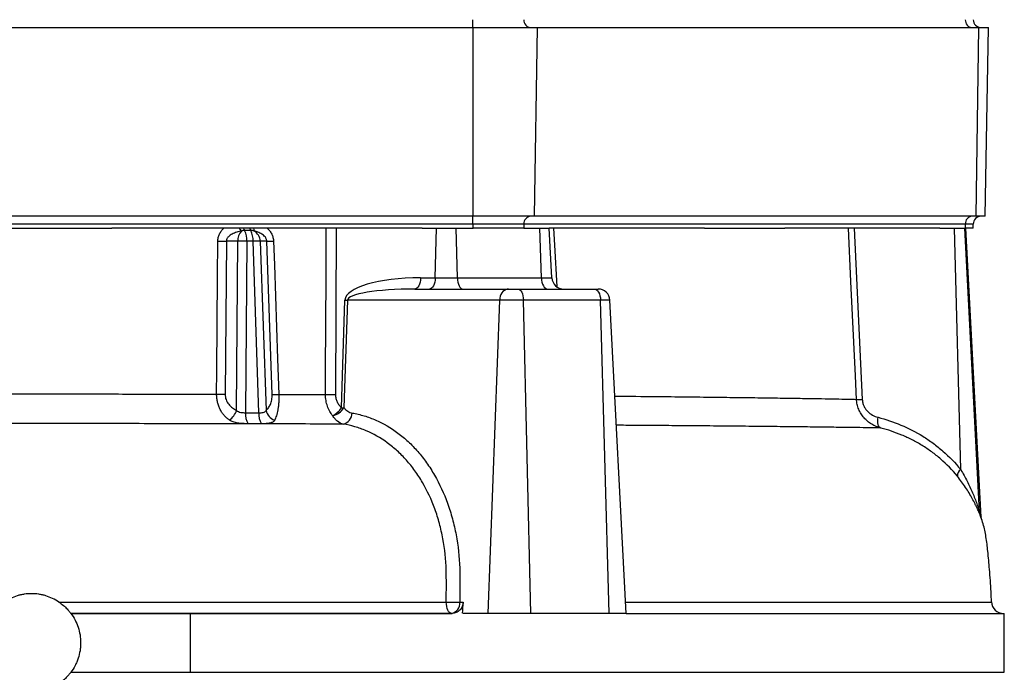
# Model space of a CAD drawing. Header units: millimetres. Extents: x 2439 to 3497, y 1333 to 4508.
# Tile 5 of 8: x 2996 to 3497, y 1818 to 2150. Entities that reach past the tile are written whole.
import ezdxf

# ---------------------------------------------------------------- set-up
doc = ezdxf.new("R2010")
doc.units = ezdxf.units.MM
doc.header["$LTSCALE"] = 2

msp = doc.modelspace()

# ---------------------------------------------------------------- linework, layer by layer
at = {"color": 7, "linetype": 'Continuous', "lineweight": 25}
for p, q in [((3226.82, 2146.33), (3226.82, 2150.33)), ((2777.64, 2146.33), (3226.82, 2146.33)), ((3226.82, 2146.33), (3226.82, 2050.33)), ((3226.82, 2146.33), (3259.54, 2146.33)), ((3259.54, 2146.33), (3258.08, 2050.33)), ((3259.54, 2146.33), (3484.12, 2146.33)), ((3484.12, 2146.33), (3482.67, 2050.33)), ((3484.12, 2146.33), (3489.19, 2146.33)), ((3487.51, 2050.33), (3489.19, 2146.33)), ((3226.82, 2050.33), (2777.64, 2050.33)), ((3258.08, 2050.33), (3226.82, 2050.33)), ((3226.82, 2046.33), (3226.82, 2050.33)), ((3482.67, 2050.33), (3258.08, 2050.33)), ((3487.51, 2050.33), (3482.67, 2050.33)), ((3226.82, 2046.33), (2777.64, 2046.33)), ((2961.28, 2044.33), (3043.17, 2044.33)), ((3201, 2044.33), (3043.17, 2044.33)), ((3157.33, 2044.33), (3156.93, 1959.64)), ((3201, 2044.33), (3208.36, 2044.33)), ((3207.7, 2019.02), (3208.36, 2044.33)), ((3208.36, 2044.33), (3218.36, 2044.33)), ((3218.96, 2019.02), (3218.36, 2044.33)), ((3218.36, 2044.33), (3226.98, 2044.33)), ((3252.8, 2046.33), (3226.82, 2046.33)), ((3226.82, 2046.33), (3226.82, 2044.33)), ((3252.72, 2044.33), (3226.98, 2044.33)), ((3252.72, 2044.33), (3260.93, 2044.33)), ((3252.8, 2046.33), (3252.8, 2044.33)), ((3477.39, 2046.33), (3252.8, 2046.33)), ((3261.65, 2019.02), (3260.93, 2044.33)), ((3260.93, 2044.33), (3265.71, 2044.33)), ((3344.62, 2044.33), (3265.71, 2044.33)), ((3267.03, 2019.02), (3265.71, 2044.33)), ((3344.62, 2044.33), (3385.56, 2044.33)), ((3464.48, 2044.33), (3385.56, 2044.33)), ((3420.81, 2044.33), (3424.97, 1957.18)), ((3464.48, 2044.33), (3471.84, 2044.33)), ((3475.06, 1921.44), (3471.84, 2044.33)), ((3471.84, 2044.33), (3477.06, 2044.33)), ((3484.62, 1900.02), (3477.06, 2044.33)), ((3477.06, 2044.33), (3477.47, 2044.33)), ((3477.39, 2046.33), (3477.39, 2044.33)), ((3481.41, 2044.33), (3477.47, 2044.33)), ((3485.4, 1897.32), (3477.7, 2044.33)), ((3481.41, 2044.33), (3481.41, 2046.33)), ((3101.4, 2037.65), (3100.75, 1959.8)), ((3107.22, 2037.65), (3101.4, 2037.65)), ((3106.58, 1951.6), (3107.22, 2037.65)), ((3111.77, 2037.65), (3111.12, 1950.4)), ((3114.94, 2037.65), (3111.77, 2037.65)), ((3117.95, 1950.38), (3114.94, 2037.65)), ((3118.57, 2037.65), (3121.55, 1951.54)), ((3121.93, 2037.65), (3118.57, 2037.65)), ((3124.67, 1959.71), (3121.93, 2037.65)), ((3200.21, 2019.02), (3207.7, 2019.02)), ((3207.7, 2019.02), (3218.96, 2019.02)), ((3218.96, 2019.02), (3261.65, 2019.02)), ((3261.65, 2019.02), (3267.03, 2019.02)), ((3197.22, 2013.33), (3244.7, 2013.33)), ((3244.7, 2013.33), (3249.74, 2013.33)), ((3249.74, 2013.33), (3288.55, 2013.33)), ((3288.55, 2013.33), (3290.55, 2013.33)), ((3159.98, 1952.9), (3161.74, 2007.65)), ((3162.98, 2007.65), (3161.22, 1952.9)), ((3240.46, 2007.65), (3162.98, 2007.65)), ((3234.56, 1848.33), (3240.46, 2007.65)), ((3252.51, 2007.65), (3240.46, 2007.65)), ((3256.38, 1848.33), (3252.51, 2007.65)), ((3291.76, 2007.65), (3252.51, 2007.65)), ((3296.24, 1848.33), (3291.76, 2007.65)), ((3304.89, 1848.33), (3296.54, 2007.65)), ((3220.17, 1854.02), (3221.9, 1854.02)), ((3022.23, 1848.33), (3082.91, 1848.33)), ((3082.91, 1848.33), (3082.91, 1818.33)), ((3082.91, 1848.33), (3216.29, 1848.33)), ((3234.56, 1848.33), (3221.62, 1848.33)), ((3256.38, 1848.33), (3234.56, 1848.33)), ((3296.24, 1848.33), (3256.38, 1848.33)), ((3304.89, 1848.33), (3296.24, 1848.33)), ((3304.89, 1848.33), (3497.23, 1848.33)), ((3497.23, 1818.33), (3497.23, 1848.33)), ((3022.23, 1818.33), (3082.91, 1818.33)), ((3082.91, 1818.33), (3497.23, 1818.33))]:
    msp.add_line(p, q, dxfattribs=at)
at = {"color": 8, "linetype": 'Continuous', "lineweight": 25}
for p, q in [((3481.41, 2046.33), (3477.39, 2046.33)), ((3296.54, 2007.65), (3291.76, 2007.65)), ((3484.62, 1900.02), (3485.4, 1897.32)), ((3485.25, 1897.29), (3484.94, 1898.35))]:
    msp.add_line(p, q, dxfattribs=at)
at = {"color": 7, "linetype": 'Continuous', "lineweight": 25, "flags": 128}
for points in [[(3151.83, 1959.64), (3151.88, 1971.62), (3152.09, 2019.54), (3152.2, 2044.33)], [(3422.05, 1957.18), (3421.48, 1969.16), (3419.19, 2017.08), (3417.89, 2044.33)], [(3096.43, 1959.8), (3096.53, 1971.78), (3096.91, 2019.71), (3097.06, 2037.65)], [(3125.37, 2037.65), (3125.79, 2025.67), (3127.46, 1977.74), (3128.08, 1959.71)], [(3200.21, 2019.02), (3200.13, 2017.9), (3199.94, 2016.82), (3199.66, 2015.84), (3199.28, 2014.98), (3198.83, 2014.28), (3198.33, 2013.76), (3197.78, 2013.44), (3197.22, 2013.33)], [(3207.7, 2019.02), (3207.62, 2017.9), (3207.43, 2016.82), (3207.14, 2015.84), (3206.77, 2014.98), (3206.32, 2014.28), (3205.82, 2013.76), (3205.27, 2013.44), (3204.7, 2013.33)], [(3218.96, 2019.02), (3219.04, 2017.9), (3219.21, 2016.82), (3219.47, 2015.84), (3219.81, 2014.98), (3220.22, 2014.28), (3220.68, 2013.76), (3221.17, 2013.44), (3221.69, 2013.33)], [(3261.65, 2019.02), (3261.74, 2017.9), (3261.95, 2016.82), (3262.26, 2015.84), (3262.67, 2014.98), (3263.15, 2014.28), (3263.7, 2013.76), (3264.3, 2013.44), (3264.91, 2013.33)], [(3249.74, 2013.33), (3250.26, 2013.23), (3250.77, 2012.91), (3251.24, 2012.39), (3251.65, 2011.69), (3252, 2010.83), (3252.26, 2009.85), (3252.44, 2008.77), (3252.51, 2007.65)], [(3288.55, 2013.33), (3289.16, 2013.23), (3289.74, 2012.91), (3290.29, 2012.39), (3290.77, 2011.69), (3291.17, 2010.83), (3291.47, 2009.85), (3291.67, 2008.77), (3291.76, 2007.65)], [(3434.33, 1942.61), (3433.9, 1942.85), (3433.53, 1943.25), (3433.22, 1943.8), (3433, 1944.48), (3432.85, 1945.27), (3432.8, 1946.15), (3432.84, 1947.09), (3432.96, 1948.06)], [(3215.93, 1848.33), (3215.42, 1848.44), (3214.93, 1848.76), (3214.47, 1849.29), (3214.07, 1850), (3213.74, 1850.86), (3213.48, 1851.85), (3213.31, 1852.93), (3213.24, 1854.06)]]:
    msp.add_lwpolyline(points, dxfattribs=at)
at = {"color": 8, "linetype": 'Continuous', "lineweight": 25, "flags": 128}
msp.add_lwpolyline([(3267.92, 2044.33), (3268.37, 2035.67), (3269.47, 2014.59)], dxfattribs=at)
at = {"color": 7, "linetype": 'Continuous', "lineweight": 25}
for centre, radius, start, end in [((3256.55, 2150.08), 3.76, 176.1887, 265.5981), ((3481.14, 2150.08), 3.76, 176.1887, 265.5981), ((3485.41, 2150.33), 4, 180, 270), ((3256.55, 2046.58), 3.76, 94.4019, 183.8113), ((3481.14, 2046.58), 3.76, 94.4019, 183.8113), ((3485.41, 2046.33), 4, 90, 180), ((3112.77, 2046.86), 5.51, 207.2506, 226.9842), ((3113.46, 2045.14), 3.48, 193.33, 216.1183), ((3116.57, 2045.16), 3.44, 193.8911, 217.0513), ((3118.21, 2043.98), 2.97, 173.0859, 202.7803), ((3114.64, 2037.98), 7.43, 139.295, 182.578), ((3101.36, 2038.36), 10.43, 356.1041, 26.9558), ((3104.53, 2038.36), 10.43, 356.1041, 26.9558), ((3112.53, 2037.55), 6.04, 0.9288, 60.8757), ((3099.23, 2137.7), 100.07, 268.7562, 271.2438), ((3109.49, 1938.2), 99.48, 88.6905, 91.3095), ((3116.76, 1975.17), 62.5, 88.3322, 91.6678), ((3123.65, 2099.15), 61.52, 268.399, 271.601), ((3273.02, 2019.33), 6, 183, 270), ((3245.69, 2008.18), 5.25, 100.8295, 185.7883), ((3290.55, 2007.33), 6, 3, 90), ((3162.36, 2078.68), 71.04, 269.4996, 270.5004), ((3098.59, 2059.91), 100.13, 268.7632, 271.2368), ((3126.38, 2021.11), 61.42, 268.4061, 271.5939), ((3154.38, 2056.83), 97.23, 268.4962, 271.5038), ((3423.51, 1986.14), 28.99, 267.1182, 272.8818), ((3097.59, 1954.5), 9.45, 304.1092, 342.085), ((3119.6, 1949.42), 8.54, 173.4077, 212.8993), ((3126.42, 1949.38), 8.53, 173.254, 212.78), ((3128.46, 1953.26), 7.12, 194.0132, 248.8302), ((3152.98, 1958.5), 9.97, 284.6728, 325.8038), ((3149.8, 1959.68), 12.23, 297.7816, 326.331), ((3160.6, 2023.94), 71.04, 269.4996, 270.5004), ((3159.47, 1950.36), 5.92, 283.5088, 358.7988), ((3477.51, 1918.06), 4.17, 125.8877, 179.8679), ((3490.55, 1900.3), 5.94, 182.7012, 199.1598), ((3217.21, 1941.2), 87.23, 267.3961, 271.9464), ((3214.95, 1853.49), 5.25, 280.8295, 5.7883), ((3496.75, 1854.33), 6, 181.9142, 269.9992)]:
    msp.add_arc(centre, radius, start, end, dxfattribs=at)
for centre, major_axis, ratio, start_param, end_param in [((3201.93, 2007.02), (40.19, -0.56), 0.298259, 1.61774, 3.136177), ((3198.93, 2007.33), (35.95, -0.29), 0.166691, 1.619974, 3.13841), ((2987.23, 4797.25), (361.12, 9731.37), 0.037007, 4.40589, 4.406503)]:
    msp.add_ellipse(centre, major_axis=major_axis, ratio=ratio, start_param=start_param, end_param=end_param, dxfattribs=at)
for points, knots in [([(3097.06, 2037.65), (3097.06, 2038.29), (3097.14, 2038.91), (3097.43, 2040.14), (3097.64, 2040.74), (3098.18, 2041.87), (3098.5, 2042.41), (3099.23, 2043.42), (3099.64, 2043.9), (3100.08, 2044.33)], [0, 0, 0, 0, 0.25, 0.25, 0.5, 0.5, 0.75, 0.75, 1, 1, 1, 1]), ([(3122.22, 2044.33), (3122.66, 2043.9), (3123.08, 2043.42), (3123.83, 2042.41), (3124.16, 2041.87), (3124.72, 2040.74), (3124.94, 2040.14), (3125.26, 2038.91), (3125.35, 2038.29), (3125.37, 2037.65)], [0, 0, 0, 0, 0.25, 0.25, 0.5, 0.5, 0.75, 0.75, 1, 1, 1, 1]), ([(3109.01, 2042.83), (3108.2, 2042.67), (3107.41, 2042.47), (3105.86, 2041.97), (3105.09, 2041.66), (3104.01, 2041.09), (3103.66, 2040.88), (3102.99, 2040.41), (3102.67, 2040.14), (3102.25, 2039.7), (3102.12, 2039.55), (3101.88, 2039.21), (3101.77, 2039.03), (3101.5, 2038.47), (3101.4, 2038.06), (3101.4, 2037.65)], [0, 0, 0, 0, 0.25, 0.25, 0.5, 0.5, 0.625, 0.625, 0.75, 0.75, 0.8125, 0.8125, 0.875, 0.875, 1, 1, 1, 1]), ([(3113.83, 2043.09), (3113.3, 2043.09), (3112.77, 2043.09), (3112.24, 2043.09), (3111.71, 2043.09), (3111.18, 2043.09), (3110.66, 2043.09)], [0, 0, 0, 0, 0.000820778, 0.000820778, 0.000820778, 0.001641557, 0.001641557, 0.001641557, 0.001641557]), ([(3121.93, 2037.65), (3121.93, 2037.86), (3121.9, 2038.06), (3121.81, 2038.46), (3121.75, 2038.66), (3121.59, 2039.03), (3121.49, 2039.21), (3121.28, 2039.54), (3121.17, 2039.7), (3120.81, 2040.14), (3120.54, 2040.41), (3119.97, 2040.88), (3119.67, 2041.09), (3118.76, 2041.66), (3118.12, 2041.97), (3116.81, 2042.47), (3116.15, 2042.67), (3115.47, 2042.83)], [0, 0, 0, 0, 0.0625, 0.0625, 0.125, 0.125, 0.1875, 0.1875, 0.25, 0.25, 0.375, 0.375, 0.5, 0.5, 0.75, 0.75, 1, 1, 1, 1]), ([(2852.62, 1960.42), (2871.86, 1960.39), (2891.6, 1960.34), (2916.89, 1960.28), (2921.98, 1960.27), (2929.67, 1960.24), (2932.24, 1960.24), (2937.37, 1960.22), (2939.94, 1960.22), (2952.79, 1960.18), (2963.06, 1960.15), (2993.88, 1960.06), (3014.44, 1960), (3045.26, 1959.92), (3055.54, 1959.9), (3070.95, 1959.86), (3076.1, 1959.85), (3086.31, 1959.83), (3091.39, 1959.81), (3096.43, 1959.8)], [0, 0, 0, 0, 0.25, 0.25, 0.3125, 0.3125, 0.34375, 0.34375, 0.375, 0.375, 0.5, 0.5, 0.75, 0.75, 0.875, 0.875, 0.9375, 0.9375, 1, 1, 1, 1]), ([(3102.89, 1946.68), (3102.43, 1946.99), (3101.99, 1947.33), (3101.13, 1948.07), (3100.72, 1948.48), (3099.94, 1949.36), (3099.57, 1949.84), (3098.88, 1950.85), (3098.56, 1951.39), (3097.98, 1952.52), (3097.72, 1953.11), (3097.26, 1954.35), (3097.06, 1955), (3096.75, 1956.32), (3096.63, 1957), (3096.47, 1958.38), (3096.43, 1959.09), (3096.43, 1959.8)], [0, 0, 0, 0, 0.125, 0.125, 0.25, 0.25, 0.375, 0.375, 0.5, 0.5, 0.625, 0.625, 0.75, 0.75, 0.875, 0.875, 1, 1, 1, 1]), ([(3100.75, 1959.8), (3100.75, 1959.32), (3100.79, 1958.84), (3100.95, 1957.92), (3101.07, 1957.47), (3101.39, 1956.6), (3101.59, 1956.18), (3102.04, 1955.4), (3102.29, 1955.03), (3102.84, 1954.33), (3103.14, 1954.01), (3103.76, 1953.41), (3104.09, 1953.13), (3105.1, 1952.37), (3105.82, 1951.95), (3106.58, 1951.6)], [0, 0, 0, 0, 0.125, 0.125, 0.25, 0.25, 0.375, 0.375, 0.5, 0.5, 0.625, 0.625, 0.75, 0.75, 1, 1, 1, 1]), ([(3121.55, 1951.54), (3121.98, 1951.88), (3122.39, 1952.31), (3123.14, 1953.33), (3123.48, 1953.92), (3123.93, 1954.96), (3124.06, 1955.33), (3124.29, 1956.11), (3124.39, 1956.52), (3124.55, 1957.39), (3124.61, 1957.85), (3124.68, 1958.77), (3124.68, 1959.23), (3124.67, 1959.71)], [0, 0, 0, 0, 0.25, 0.25, 0.5, 0.5, 0.625, 0.625, 0.75, 0.75, 0.875, 0.875, 1, 1, 1, 1]), ([(3128.08, 1959.71), (3128.12, 1958.29), (3128.09, 1956.91), (3127.96, 1954.9), (3127.9, 1954.26), (3127.75, 1953.03), (3127.66, 1952.43), (3127.36, 1950.73), (3127.12, 1949.73), (3126.69, 1948.41), (3126.54, 1948.01), (3126.22, 1947.26), (3126.06, 1946.92), (3125.89, 1946.62)], [0, 0, 0, 0, 0.25, 0.25, 0.375, 0.375, 0.5, 0.5, 0.75, 0.75, 0.875, 0.875, 1, 1, 1, 1]), ([(3155.5, 1948.86), (3154.94, 1949.54), (3154.43, 1950.28), (3153.53, 1951.89), (3153.14, 1952.78), (3152.5, 1954.61), (3152.26, 1955.57), (3152.01, 1957.07), (3151.94, 1957.58), (3151.85, 1958.6), (3151.83, 1959.12), (3151.83, 1959.64)], [0, 0, 0, 0, 0.25, 0.25, 0.5, 0.5, 0.75, 0.75, 0.875, 0.875, 1, 1, 1, 1]), ([(3156.93, 1959.64), (3156.93, 1959.31), (3156.95, 1958.97), (3157.02, 1958.31), (3157.08, 1957.98), (3157.29, 1957.03), (3157.5, 1956.42), (3158.04, 1955.28), (3158.38, 1954.73), (3159.12, 1953.75), (3159.53, 1953.31), (3159.98, 1952.9)], [0, 0, 0, 0, 0.125, 0.125, 0.25, 0.25, 0.5, 0.5, 0.75, 0.75, 1, 1, 1, 1]), ([(3434.33, 1942.61), (3433.53, 1942.82), (3432.74, 1943.09), (3431.21, 1943.75), (3430.46, 1944.14), (3429.03, 1945.01), (3428.34, 1945.5), (3427.05, 1946.59), (3426.44, 1947.18), (3425.33, 1948.45), (3424.82, 1949.14), (3423.91, 1950.59), (3423.51, 1951.36), (3422.86, 1952.94), (3422.59, 1953.77), (3422.21, 1955.46), (3422.09, 1956.31), (3422.05, 1957.18)], [0, 0, 0, 0, 0.125, 0.125, 0.25, 0.25, 0.375, 0.375, 0.5, 0.5, 0.625, 0.625, 0.75, 0.75, 0.875, 0.875, 1, 1, 1, 1]), ([(3424.97, 1957.18), (3424.99, 1956.6), (3425.08, 1956.03), (3425.35, 1954.92), (3425.54, 1954.37), (3426.01, 1953.35), (3426.29, 1952.86), (3426.92, 1951.94), (3427.27, 1951.52), (3428.39, 1950.35), (3429.25, 1949.7), (3431.04, 1948.69), (3431.98, 1948.32), (3432.96, 1948.06)], [0, 0, 0, 0, 0.125, 0.125, 0.25, 0.25, 0.375, 0.375, 0.5, 0.5, 0.75, 0.75, 1, 1, 1, 1]), ([(3106.58, 1951.6), (3106.86, 1951.33), (3107.18, 1951.11), (3107.88, 1950.78), (3108.26, 1950.66), (3109.07, 1950.5), (3109.49, 1950.45), (3110.31, 1950.4), (3110.72, 1950.39), (3111.12, 1950.4)], [0, 0, 0, 0, 0.25, 0.25, 0.5, 0.5, 0.75, 0.75, 1, 1, 1, 1]), ([(3117.95, 1950.38), (3118.35, 1950.37), (3118.74, 1950.37), (3119.48, 1950.42), (3119.82, 1950.46), (3120.45, 1950.61), (3120.73, 1950.73), (3121.2, 1951.06), (3121.4, 1951.27), (3121.55, 1951.54)], [0, 0, 0, 0, 0.25, 0.25, 0.5, 0.5, 0.75, 0.75, 1, 1, 1, 1]), ([(3161.22, 1952.9), (3161.51, 1952.53), (3161.81, 1952.19), (3162.45, 1951.6), (3162.8, 1951.33), (3163.86, 1950.66), (3164.61, 1950.37), (3165.39, 1950.24)], [0, 0, 0, 0, 0.25, 0.25, 0.5, 0.5, 1, 1, 1, 1]), ([(3165.39, 1950.24), (3166.42, 1950.06), (3167.44, 1949.85), (3169.48, 1949.36), (3170.5, 1949.09), (3173.52, 1948.18), (3175.5, 1947.46), (3181.32, 1944.92), (3185.07, 1942.74), (3189.56, 1939.39), (3190.45, 1938.69), (3192.21, 1937.23), (3193.07, 1936.47), (3195.6, 1934.11), (3197.22, 1932.43), (3200.33, 1928.85), (3201.83, 1926.95), (3203.97, 1923.93), (3204.66, 1922.9), (3206.02, 1920.77), (3206.68, 1919.68), (3209.88, 1914.13), (3212.07, 1909.37), (3214.82, 1901.76), (3215.65, 1899.14), (3216.74, 1895.09), (3217.09, 1893.73), (3217.71, 1890.99), (3218, 1889.61), (3219.3, 1882.71), (3219.92, 1877.08), (3220.17, 1870.64), (3220.19, 1869.92), (3220.22, 1868.48), (3220.23, 1867.76), (3220.24, 1865.6), (3220.24, 1864.15), (3220.24, 1859.82), (3220.21, 1856.92), (3220.17, 1854.02)], [0, 0, 0, 0, 0.03125, 0.03125, 0.0625, 0.0625, 0.125, 0.125, 0.25, 0.25, 0.28125, 0.28125, 0.3125, 0.3125, 0.375, 0.375, 0.4375, 0.4375, 0.46875, 0.46875, 0.5, 0.5, 0.625, 0.625, 0.6875, 0.6875, 0.71875, 0.71875, 0.75, 0.75, 0.875, 0.875, 0.890625, 0.890625, 0.90625, 0.90625, 0.9375, 0.9375, 1, 1, 1, 1]), ([(3160.85, 1944.6), (3154.51, 1944.62), (3148.1, 1944.64), (3135.16, 1944.67), (3128.65, 1944.68), (3108.99, 1944.73), (3095.73, 1944.76), (3078.96, 1944.79), (3075.59, 1944.79), (3068.86, 1944.81), (3065.49, 1944.81), (3055.39, 1944.83), (3048.65, 1944.85), (3028.45, 1944.89), (3014.97, 1944.92), (2988.02, 1944.98), (2974.54, 1945.01), (2954.32, 1945.06), (2947.58, 1945.07), (2937.47, 1945.1), (2934.1, 1945.1), (2927.35, 1945.12), (2923.98, 1945.13), (2907.22, 1945.16), (2894.02, 1945.19), (2868.03, 1945.24), (2855.23, 1945.26), (2842.63, 1945.27)], [0, 0, 0, 0, 0.0625, 0.0625, 0.125, 0.125, 0.25, 0.25, 0.28125, 0.28125, 0.3125, 0.3125, 0.375, 0.375, 0.5, 0.5, 0.625, 0.625, 0.6875, 0.6875, 0.71875, 0.71875, 0.75, 0.75, 0.875, 0.875, 1, 1, 1, 1]), ([(3112.43, 1944.78), (3111.55, 1944.78), (3110.66, 1944.81), (3109.31, 1944.89), (3108.86, 1944.92), (3107.98, 1945.01), (3107.56, 1945.07), (3106.74, 1945.21), (3106.34, 1945.29), (3105.57, 1945.48), (3105.2, 1945.59), (3104.12, 1945.97), (3103.47, 1946.29), (3102.89, 1946.68)], [0, 0, 0, 0, 0.25, 0.25, 0.375, 0.375, 0.5, 0.5, 0.625, 0.625, 0.75, 0.75, 1, 1, 1, 1]), ([(3125.89, 1946.62), (3125.66, 1946.23), (3125.38, 1945.92), (3124.83, 1945.54), (3124.62, 1945.43), (3124.16, 1945.24), (3123.91, 1945.16), (3123.36, 1945.03), (3123.06, 1944.98), (3122.42, 1944.89), (3122.07, 1944.85), (3120.95, 1944.78), (3120.13, 1944.76), (3119.25, 1944.76)], [0, 0, 0, 0, 0.25, 0.25, 0.375, 0.375, 0.5, 0.5, 0.625, 0.625, 0.75, 0.75, 1, 1, 1, 1]), ([(3160.85, 1944.6), (3159.84, 1944.82), (3158.87, 1945.29), (3157.51, 1946.37), (3157.07, 1946.79), (3156.25, 1947.74), (3155.86, 1948.27), (3155.5, 1948.86)], [0, 0, 0, 0, 0.5, 0.5, 0.75, 0.75, 1, 1, 1, 1]), ([(3213.24, 1854.06), (3213.28, 1856.79), (3213.31, 1859.51), (3213.32, 1863.59), (3213.31, 1864.95), (3213.3, 1866.99), (3213.3, 1867.67), (3213.29, 1869.02), (3213.27, 1869.7), (3213.09, 1875.77), (3212.53, 1881.07), (3211.32, 1887.58), (3211.05, 1888.88), (3210.47, 1891.46), (3210.15, 1892.74), (3209.11, 1896.57), (3208.33, 1899.04), (3205.72, 1906.22), (3203.63, 1910.7), (3200.57, 1915.93), (3199.94, 1916.96), (3198.64, 1918.96), (3197.97, 1919.94), (3195.92, 1922.77), (3194.49, 1924.56), (3191.49, 1927.92), (3189.94, 1929.5), (3187.5, 1931.72), (3186.68, 1932.43), (3184.99, 1933.8), (3184.13, 1934.46), (3179.81, 1937.6), (3176.21, 1939.63), (3170.59, 1942.01), (3168.69, 1942.69), (3164.8, 1943.82), (3162.84, 1944.27), (3160.85, 1944.6)], [0, 0, 0, 0, 0.0625, 0.0625, 0.09375, 0.09375, 0.109375, 0.109375, 0.125, 0.125, 0.25, 0.25, 0.28125, 0.28125, 0.3125, 0.3125, 0.375, 0.375, 0.5, 0.5, 0.53125, 0.53125, 0.5625, 0.5625, 0.625, 0.625, 0.6875, 0.6875, 0.71875, 0.71875, 0.75, 0.75, 0.875, 0.875, 0.9375, 0.9375, 1, 1, 1, 1]), ([(3432.96, 1948.06), (3436.93, 1947.03), (3440.81, 1945.73), (3448.4, 1942.54), (3452.11, 1940.65), (3456.61, 1937.87), (3457.51, 1937.29), (3459.27, 1936.1), (3460.14, 1935.49), (3462.71, 1933.6), (3464.38, 1932.27), (3469.22, 1928.03), (3472.26, 1924.91), (3475.06, 1921.44)], [0, 0, 0, 0, 0.25, 0.25, 0.5, 0.5, 0.5625, 0.5625, 0.625, 0.625, 0.75, 0.75, 1, 1, 1, 1]), ([(3473.33, 1918.07), (3470.72, 1921.29), (3467.9, 1924.18), (3463.41, 1928.08), (3461.86, 1929.31), (3458.69, 1931.63), (3457.06, 1932.73), (3453.72, 1934.77), (3452.03, 1935.72), (3448.59, 1937.47), (3446.85, 1938.27), (3441.56, 1940.48), (3437.97, 1941.67), (3434.33, 1942.61)], [0, 0, 0, 0, 0.25, 0.25, 0.375, 0.375, 0.5, 0.5, 0.625, 0.625, 0.75, 0.75, 1, 1, 1, 1]), ([(3475.06, 1921.44), (3476.24, 1919.49), (3477.32, 1917.52), (3478.82, 1914.58), (3479.3, 1913.59), (3480.21, 1911.63), (3480.64, 1910.64), (3481.47, 1908.7), (3481.86, 1907.74), (3482.59, 1905.85), (3482.93, 1904.92), (3483.41, 1903.58), (3483.56, 1903.14), (3483.84, 1902.31), (3483.98, 1901.91), (3484.22, 1901.18), (3484.33, 1900.84), (3484.51, 1900.3), (3484.58, 1900.1), (3484.62, 1900.02)], [0, 0, 0, 0, 0.25, 0.25, 0.375, 0.375, 0.5, 0.5, 0.625, 0.625, 0.75, 0.75, 0.8125, 0.8125, 0.875, 0.875, 0.9375, 0.9375, 1, 1, 1, 1]), ([(3484.94, 1898.35), (3484.9, 1898.41), (3484.84, 1898.54), (3484.67, 1898.93), (3484.56, 1899.18), (3484.19, 1900.06), (3483.88, 1900.78), (3483.34, 1901.97), (3483.15, 1902.38), (3482.75, 1903.22), (3482.54, 1903.65), (3481.89, 1904.96), (3481.42, 1905.86), (3480.42, 1907.7), (3479.88, 1908.63), (3478.74, 1910.52), (3478.14, 1911.47), (3476.24, 1914.3), (3474.86, 1916.19), (3473.33, 1918.07)], [0, 0, 0, 0, 0.0625, 0.0625, 0.125, 0.125, 0.25, 0.25, 0.3125, 0.3125, 0.375, 0.375, 0.5, 0.5, 0.625, 0.625, 0.75, 0.75, 1, 1, 1, 1]), ([(3490.71, 1854.07), (3490.65, 1855.82), (3490.43, 1861.38), (3489.78, 1869.99), (3488.93, 1879.32), (3488.05, 1887.04), (3486.87, 1892.9), (3485.68, 1896.14), (3485.26, 1897.3)], [0, 0, 0, 0, 0.1198275, 0.3811824, 0.5914371, 0.7626193, 0.9149002, 1, 1, 1, 1]), ([(3485.4, 1897.32), (3485.4, 1897.32), (3485.41, 1897.29), (3485.4, 1897.26), (3485.39, 1897.23)], [0, 0, 0, 0, 0.037509, 1, 1, 1, 1]), ([(3485.41, 1897.35), (3485.4, 1897.38), (3485.4, 1897.41), (3485.4, 1897.36), (3485.4, 1897.36)], [0, 0, 0, 0, 0.886649, 1, 1, 1, 1]), ([(3016.2, 1854.06), (3015.18, 1854.75), (3014.09, 1855.38), (3011.86, 1856.44), (3010.71, 1856.88), (3008.95, 1857.42), (3008.35, 1857.58), (3007.14, 1857.85), (3006.53, 1857.97), (3004.68, 1858.24), (3002.23, 1858.42), (2999.77, 1858.24), (2997.93, 1857.97), (2997.31, 1857.85), (2996.1, 1857.58), (2995.51, 1857.42), (2993.74, 1856.88), (2992.6, 1856.44), (2990.37, 1855.38), (2989.28, 1854.75), (2988.26, 1854.06)], [0, 0, 0, 0, 0.125, 0.125, 0.25, 0.25, 0.3125, 0.3125, 0.375, 0.375, 0.5, 0.625, 0.625, 0.6875, 0.6875, 0.75, 0.75, 0.875, 0.875, 1, 1, 1, 1]), ([(3016.2, 1854.06), (3016.98, 1853.54), (3017.72, 1852.97), (3019.12, 1851.78), (3019.79, 1851.15), (3020.64, 1850.25), (3020.91, 1849.95), (3021.37, 1849.42), (3021.56, 1849.18), (3021.89, 1848.77), (3022.02, 1848.61), (3022.18, 1848.39), (3022.23, 1848.33), (3022.23, 1848.33)], [0, 0, 0, 0, 0.25, 0.25, 0.5, 0.5, 0.625, 0.625, 0.75, 0.75, 0.875, 0.875, 1, 1, 1, 1]), ([(3016.2, 1854.06), (3020.5, 1854.06), (3024.8, 1854.06), (3033.4, 1854.06), (3037.68, 1854.06), (3050.49, 1854.06), (3058.98, 1854.06), (3075.85, 1854.06), (3084.23, 1854.06), (3100.89, 1854.06), (3109.16, 1854.06), (3133.81, 1854.06), (3150.02, 1854.06), (3174.01, 1854.06), (3181.95, 1854.06), (3193.77, 1854.06), (3197.7, 1854.06), (3205.52, 1854.06), (3209.4, 1854.06), (3213.24, 1854.06)], [0, 0, 0, 0, 0.0625, 0.0625, 0.125, 0.125, 0.25, 0.25, 0.375, 0.375, 0.5, 0.5, 0.75, 0.75, 0.875, 0.875, 0.9375, 0.9375, 1, 1, 1, 1]), ([(3221.9, 1854.02), (3221.88, 1853.63), (3221.82, 1853.24), (3221.65, 1852.49), (3221.52, 1852.12), (3221.22, 1851.42), (3221.03, 1851.1), (3220.61, 1850.48), (3220.37, 1850.19), (3219.59, 1849.42), (3218.98, 1849.01), (3217.69, 1848.47), (3216.99, 1848.33), (3216.29, 1848.33)], [0, 0, 0, 0, 0.125, 0.125, 0.25, 0.25, 0.375, 0.375, 0.5, 0.5, 0.75, 0.75, 1, 1, 1, 1]), ([(3215.93, 1848.33), (3212.15, 1848.33), (3208.33, 1848.33), (3200.64, 1848.33), (3196.77, 1848.33), (3185.14, 1848.33), (3177.33, 1848.33), (3153.73, 1848.33), (3137.79, 1848.33), (3113.56, 1848.33), (3105.43, 1848.33), (3089.07, 1848.33), (3080.83, 1848.33), (3064.26, 1848.33), (3055.92, 1848.33), (3043.34, 1848.33), (3039.14, 1848.33), (3030.7, 1848.33), (3026.46, 1848.33), (3022.23, 1848.33)], [0, 0, 0, 0, 0.0625, 0.0625, 0.125, 0.125, 0.25, 0.25, 0.5, 0.5, 0.625, 0.625, 0.75, 0.75, 0.875, 0.875, 0.9375, 0.9375, 1, 1, 1, 1]), ([(3022.23, 1848.33), (3023.04, 1847.25), (3023.75, 1846.12), (3024.99, 1843.76), (3025.51, 1842.53), (3026.37, 1839.97), (3026.69, 1838.66), (3027.12, 1836.03), (3027.23, 1834.7), (3027.23, 1832.68), (3027.2, 1832), (3027.09, 1830.66), (3027.01, 1830), (3026.69, 1828.02), (3026.38, 1826.72), (3025.74, 1824.81), (3025.5, 1824.17), (3024.97, 1822.94), (3024.69, 1822.33), (3023.75, 1820.55), (3023.04, 1819.42), (3022.23, 1818.33)], [0, 0, 0, 0, 0.125, 0.125, 0.25, 0.25, 0.375, 0.375, 0.5, 0.5, 0.5625, 0.5625, 0.625, 0.625, 0.75, 0.75, 0.8125, 0.8125, 0.875, 0.875, 1, 1, 1, 1]), ([(3022.23, 1818.33), (3022.23, 1818.33), (3022.19, 1818.28), (3022.06, 1818.11), (3022.01, 1818.05), (3021.89, 1817.89), (3021.81, 1817.8), (3021.57, 1817.49), (3021.37, 1817.25), (3020.91, 1816.72), (3020.64, 1816.42), (3020.08, 1815.82), (3019.77, 1815.52), (3019.12, 1814.9), (3018.78, 1814.59), (3017.73, 1813.7), (3016.98, 1813.13), (3016.2, 1812.6)], [0, 0, 0, 0, 0.125, 0.125, 0.1875, 0.1875, 0.25, 0.25, 0.375, 0.375, 0.5, 0.5, 0.625, 0.625, 0.75, 0.75, 1, 1, 1, 1]), ([(3022.23, 1818.33), (3033.11, 1818.33), (3053.23, 1818.33), (3073.09, 1818.33), (3082.21, 1818.33)], [0, 0, 0, 0, 0.541136, 1, 1, 1, 1])]:
    msp.add_open_spline(points, degree=3, knots=knots, dxfattribs=at)
for points in [[(3110.66, 2043.09), (3110.09, 2043.09), (3109.54, 2043), (3109.01, 2042.83)], [(3115.47, 2042.83), (3114.94, 2043), (3114.39, 2043.09), (3113.83, 2043.09)], [(3128.08, 1959.71), (3136.08, 1959.69), (3144, 1959.67), (3151.83, 1959.64)], [(3111.12, 1950.4), (3113.4, 1950.4), (3115.67, 1950.39), (3117.95, 1950.38)], [(3119.25, 1944.76), (3116.97, 1944.77), (3114.7, 1944.78), (3112.43, 1944.78)]]:
    msp.add_open_spline(points, degree=3, dxfattribs=at)
at = {"color": 8, "linetype": 'Continuous', "lineweight": 25}
for points, knots in [([(3299.1, 1958.83), (3306.17, 1958.77), (3318.78, 1958.66), (3335.29, 1958.48), (3349.5, 1958.32), (3362.74, 1958.15), (3374.97, 1957.99), (3386.1, 1957.83), (3395.93, 1957.69), (3404.45, 1957.55), (3411.66, 1957.42), (3417.7, 1957.29), (3420.6, 1957.22), (3422.05, 1957.18)], [0, 0, 0, 0, 0.111347, 0.198778, 0.286277, 0.373708, 0.46368, 0.553725, 0.643697, 0.732203, 0.820709, 0.910354, 1, 1, 1, 1]), ([(3434.33, 1942.61), (3432.91, 1942.64), (3430.06, 1942.69), (3423.87, 1942.79), (3416.26, 1942.9), (3407.34, 1943.01), (3397.31, 1943.13), (3386.33, 1943.25), (3374.06, 1943.38), (3360.49, 1943.52), (3345.62, 1943.66), (3331.14, 1943.78), (3317.35, 1943.88), (3307.45, 1943.95), (3301.45, 1943.99), (3299.88, 1944)], [0, 0, 0, 0, 0.08783, 0.175659, 0.264737, 0.353815, 0.436296, 0.51884, 0.601321, 0.686182, 0.771112, 0.855973, 0.91714, 0.978307, 1, 1, 1, 1]), ([(3304.59, 1854.06), (3310.17, 1854.06), (3323.06, 1854.06), (3343.37, 1854.06), (3365.4, 1854.06), (3386.96, 1854.06), (3406.76, 1854.06), (3424.65, 1854.06), (3440.54, 1854.06), (3454.32, 1854.06), (3465.98, 1854.06), (3475.49, 1854.06), (3482.82, 1854.06), (3487.79, 1854.06), (3490.46, 1854.06), (3490.45, 1854.06), (3490.45, 1854.06)], [0, 0, 0, 0, 0.0484385, 0.1117798, 0.1875553, 0.2635891, 0.3397118, 0.4157481, 0.4915256, 0.5673597, 0.6434535, 0.7196369, 0.7957333, 0.8715697, 0.9473293, 1, 1, 1, 1])]:
    msp.add_open_spline(points, degree=3, knots=knots, dxfattribs=at)

doc.saveas('drawing.dxf')
